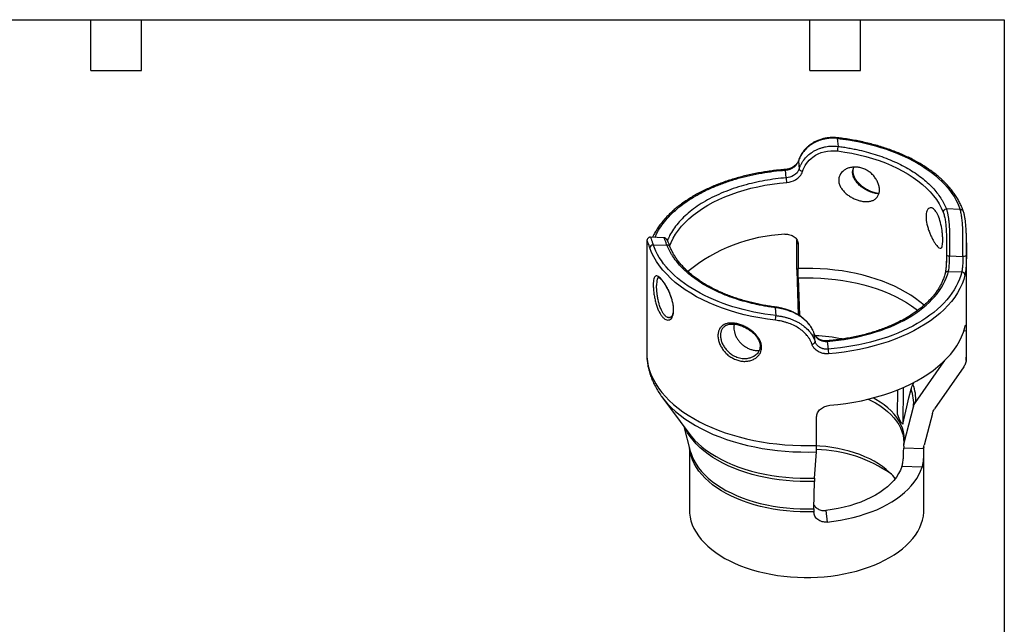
# Model space of a CAD drawing. Header units: millimetres. Extents: x 6 to 273, y 6 to 210.
# Tile 3 of 3: x 125 to 273, y 119 to 210. Entities that reach past the tile are written whole.
import ezdxf

# ---------------------------------------------------------------- set-up
doc = ezdxf.new("R2010")
doc.units = ezdxf.units.MM
doc.linetypes.add('SLD-Solid', pattern=[0])
doc.layers.add('TEXT', color=140, linetype='SLD-Solid', lineweight=25)

msp = doc.modelspace()

# ---------------------------------------------------------------- linework, layer by layer
for p, q in [((247.973, 191.729), (248.1, 190.533)), ((242.127, 188.293), (242.151, 188.373)), ((242.127, 188.293), (242.25, 187.14)), ((240.32, 185.812), (240.198, 186.968)), ((266.424, 181.061), (264.352, 181.136)), ((219.371, 176.024), (219.371, 159.462)), ((219.371, 176.024), (219.371, 176.016)), ((221.945, 176.816), (219.933, 176.887)), ((241.906, 173.291), (241.906, 176.447)), ((242.089, 175.828), (242.063, 176.079)), ((267.371, 159.462), (267.371, 176.063)), ((267.371, 176.063), (267.371, 175.973)), ((220.326, 175.769), (222.398, 175.696)), ((242.089, 175.828), (242.089, 172.196)), ((264.371, 175.895), (264.369, 175.511)), ((264.83, 174.084), (266.827, 174.012)), ((242.127, 165.249), (241.929, 171.887)), ((264.649, 171.746), (266.651, 171.673)), ((242.112, 170.792), (242.28, 165.149)), ((238.806, 165.118), (238.676, 166.313)), ((222.935, 164.862), (222.959, 164.881)), ((231.251, 163.638), (231.229, 163.622)), ((266.981, 162.872), (267.324, 162.86)), ((267.324, 162.86), (267.324, 158.594)), ((244.505, 162.427), (244.485, 162.476)), ((244.527, 162.363), (244.495, 162.423)), ((244.567, 162.289), (244.505, 162.427)), ((244.652, 161.21), (244.527, 162.363)), ((246.456, 161.243), (246.581, 160.087)), ((263.963, 158.244), (263.955, 158.162)), ((259.726, 152.075), (263.955, 158.162)), ((266.949, 157.42), (262.562, 151.105)), ((257.037, 150.262), (257.087, 153.991)), ((257.851, 154.312), (257.813, 148.828)), ((259.338, 154.796), (259.52, 155.111)), ((221.637, 152.93), (225.681, 147.45)), ((221.637, 152.93), (221.68, 152.872)), ((258.008, 146.037), (259.416, 151.408)), ((244.874, 145.634), (244.874, 149.9)), ((262.252, 150.438), (261.002, 145.672)), ((224.938, 148.457), (225.906, 144.778)), ((225.771, 145.291), (225.771, 135.965)), ((257.943, 145.531), (257.943, 145.236)), ((260.937, 145.128), (257.943, 145.236)), ((260.957, 145.399), (260.937, 145.165)), ((260.937, 145.165), (260.937, 145.128)), ((260.971, 135.965), (260.971, 145.532)), ((244.575, 140.721), (244.851, 144.663)), ((260.698, 142.346), (257.68, 142.456)), ((244.478, 136.132), (244.556, 140.222)), ((244.473, 135.623), (244.473, 135.661)), ((246.273, 135.87), (246.462, 134.128))]:
    msp.add_line(p, q)
at = {"flags": 128}
for points in [[(247.99, 189.843), (249.084, 189.683), (250.161, 189.489), (251.219, 189.262), (252.254, 189.002), (253.264, 188.711), (254.245, 188.388), (255.195, 188.036), (256.11, 187.655), (256.989, 187.246), (257.828, 186.81), (258.626, 186.349), (259.379, 185.864), (260.086, 185.356), (260.745, 184.827), (261.354, 184.278), (261.911, 183.711), (262.414, 183.128), (262.862, 182.53), (263.254, 181.919), (263.588, 181.297), (263.864, 180.665)], [(222.801, 175.557), (223.022, 176.112), (223.329, 176.737), (223.693, 177.351), (224.114, 177.954), (224.591, 178.542), (225.121, 179.115), (225.703, 179.671), (226.337, 180.208), (227.019, 180.724), (227.748, 181.219), (228.522, 181.69), (229.339, 182.137), (230.196, 182.558), (231.09, 182.952), (232.02, 183.317), (232.983, 183.654), (233.975, 183.96), (234.995, 184.235), (236.038, 184.478), (237.102, 184.688), (238.185, 184.865), (239.282, 185.009), (240.391, 185.118)], [(238.709, 164.426), (237.509, 164.582), (236.325, 164.773), (235.16, 164.998), (234.016, 165.258), (232.897, 165.551), (231.805, 165.877), (230.743, 166.235), (229.715, 166.624), (228.722, 167.043), (227.768, 167.49), (226.855, 167.965), (225.985, 168.466), (225.16, 168.993), (224.384, 169.543), (223.657, 170.115), (222.982, 170.709), (222.361, 171.321), (221.794, 171.951), (221.284, 172.596), (220.833, 173.256), (220.44, 173.929), (220.107, 174.612), (219.836, 175.304)], [(261.005, 166.679), (260.392, 167.196), (259.717, 167.706), (258.997, 168.195), (258.232, 168.661), (257.426, 169.103), (256.58, 169.52), (255.698, 169.91), (254.781, 170.273), (253.831, 170.608), (252.853, 170.912), (251.848, 171.187), (250.819, 171.43), (249.769, 171.642), (248.702, 171.821), (247.619, 171.968), (246.525, 172.081), (245.421, 172.161), (244.312, 172.206), (243.2, 172.218), (242.089, 172.196)], [(242.112, 170.792), (243.239, 170.814), (244.366, 170.8), (245.49, 170.751), (246.607, 170.666), (247.715, 170.547), (248.81, 170.392), (249.889, 170.204), (250.949, 169.981), (251.985, 169.726), (252.996, 169.438), (253.978, 169.118), (254.929, 168.769), (255.845, 168.389), (256.724, 167.982), (257.562, 167.547), (258.359, 167.087), (259.11, 166.602), (259.815, 166.094), (260.058, 165.905)], [(267.146, 171.225), (266.953, 170.543), (266.702, 169.868), (266.392, 169.201), (266.025, 168.543), (265.602, 167.897), (265.123, 167.263), (264.591, 166.645), (264.005, 166.042), (263.368, 165.457), (262.682, 164.891), (261.947, 164.345), (261.167, 163.822), (260.342, 163.321), (259.475, 162.845), (258.567, 162.394), (257.622, 161.97), (256.642, 161.574), (255.629, 161.206), (254.585, 160.868), (253.513, 160.561), (252.416, 160.285), (251.296, 160.04), (250.157, 159.828), (249.001, 159.65), (247.831, 159.504), (246.65, 159.393)], [(246.865, 151.653), (248.074, 151.775), (249.271, 151.931), (250.453, 152.123), (251.616, 152.349), (252.757, 152.609), (253.874, 152.903), (254.964, 153.229), (256.023, 153.587), (257.049, 153.976), (258.039, 154.395), (258.991, 154.842), (259.902, 155.317), (260.77, 155.818), (261.593, 156.344), (262.367, 156.893), (263.092, 157.465), (263.766, 158.057), (264.386, 158.669), (264.951, 159.297), (265.46, 159.942), (265.911, 160.601), (266.303, 161.273), (266.635, 161.955), (266.906, 162.646), (267.116, 163.344)], [(219.371, 159.462), (219.389, 158.927), (219.465, 158.238), (219.6, 157.552), (219.795, 156.871), (220.047, 156.196), (220.358, 155.529), (220.726, 154.873), (221.15, 154.227), (221.63, 153.594), (222.163, 152.976), (222.749, 152.374), (223.386, 151.79), (224.073, 151.225), (224.808, 150.68), (225.589, 150.157), (226.414, 149.657), (227.281, 149.182), (228.188, 148.732), (229.133, 148.309), (230.113, 147.913), (231.127, 147.546), (232.17, 147.209), (233.241, 146.902), (234.338, 146.626), (235.457, 146.382), (236.596, 146.171), (237.751, 145.992), (238.92, 145.847), (240.101, 145.736), (241.289, 145.659), (242.483, 145.617), (243.679, 145.608), (244.874, 145.634)], [(267.324, 158.594), (267.369, 159.284), (267.371, 159.462)], [(257.813, 148.828), (258.12, 150.136), (258.428, 151.444), (258.735, 152.752), (259.042, 154.06)], [(221.68, 152.872), (221.971, 152.499), (222.496, 151.89), (223.072, 151.298), (223.7, 150.723), (224.376, 150.166), (225.099, 149.63), (225.868, 149.115), (226.68, 148.623), (227.533, 148.155), (228.426, 147.712), (229.356, 147.296), (230.321, 146.906), (231.318, 146.545), (232.346, 146.213), (233.4, 145.911), (234.48, 145.639), (235.581, 145.399), (236.702, 145.191), (237.839, 145.016), (238.99, 144.873), (240.152, 144.764), (241.322, 144.688), (242.497, 144.646), (243.674, 144.638), (244.851, 144.663)], [(252.626, 152.577), (253.009, 152.389), (253.703, 152.013), (254.353, 151.612), (254.956, 151.188), (255.51, 150.741), (256.013, 150.275), (256.462, 149.791), (256.855, 149.29), (257.191, 148.777), (257.468, 148.251), (257.686, 147.717), (257.843, 147.175), (257.938, 146.628), (257.971, 146.08), (257.971, 146.058)], [(258.008, 146.037), (258.037, 146.589), (258.003, 147.14), (257.908, 147.689), (257.75, 148.233), (257.532, 148.77), (257.253, 149.298), (256.916, 149.814), (256.521, 150.317), (256.07, 150.803), (255.565, 151.272), (255.008, 151.72), (254.402, 152.147), (253.75, 152.549), (253.365, 152.764)], [(244.556, 140.222), (243.488, 140.201), (242.42, 140.214), (241.355, 140.263), (240.296, 140.346), (239.247, 140.463), (238.211, 140.614), (237.192, 140.799), (236.193, 141.017), (235.216, 141.267), (234.265, 141.549), (233.344, 141.861), (232.454, 142.202), (231.599, 142.572), (230.782, 142.97), (230.005, 143.393), (229.27, 143.841), (228.581, 144.312), (227.938, 144.805), (227.345, 145.318), (226.803, 145.85), (226.314, 146.398), (225.88, 146.961), (225.501, 147.538), (225.179, 148.126), (225.173, 148.138)], [(225.681, 147.45), (226.034, 146.999), (226.531, 146.441), (227.082, 145.901), (227.685, 145.38), (228.338, 144.879), (229.039, 144.4), (229.785, 143.944), (230.575, 143.514), (231.406, 143.11), (232.275, 142.734), (233.179, 142.387), (234.116, 142.07), (235.082, 141.784), (236.075, 141.53), (237.091, 141.308), (238.127, 141.12), (239.179, 140.966), (240.246, 140.847), (241.322, 140.763), (242.404, 140.713), (243.49, 140.7), (244.575, 140.721)], [(244.473, 135.661), (243.446, 135.641), (242.418, 135.656), (241.393, 135.705), (240.375, 135.789), (239.367, 135.907), (238.373, 136.059), (237.396, 136.244), (236.44, 136.462), (235.507, 136.711), (234.601, 136.992), (233.725, 137.303), (232.881, 137.642), (232.074, 138.01), (231.305, 138.404), (230.577, 138.824), (229.893, 139.267), (229.255, 139.732), (228.666, 140.219), (228.126, 140.724), (227.638, 141.247), (227.205, 141.785), (226.826, 142.337), (226.504, 142.9), (226.239, 143.474), (226.033, 144.055), (225.886, 144.643), (225.807, 145.156)], [(256.676, 140.66), (256.295, 141.112), (255.838, 141.577), (255.331, 142.024), (254.776, 142.453), (254.175, 142.86), (253.53, 143.244), (252.844, 143.603), (252.121, 143.937), (251.362, 144.244), (250.571, 144.523), (249.751, 144.771), (248.905, 144.99), (248.037, 145.177), (247.15, 145.331), (246.248, 145.453), (245.334, 145.542), (244.876, 145.574)], [(225.906, 144.778), (225.968, 144.558), (226.175, 143.975), (226.441, 143.399), (226.764, 142.833), (227.144, 142.279), (227.58, 141.739), (228.069, 141.214), (228.611, 140.707), (229.203, 140.219), (229.843, 139.752), (230.53, 139.307), (231.26, 138.886), (232.032, 138.49), (232.842, 138.121), (233.689, 137.78), (234.568, 137.469), (235.478, 137.187), (236.414, 136.936), (237.374, 136.718), (238.355, 136.532), (239.353, 136.379), (240.364, 136.261), (241.386, 136.177), (242.414, 136.127), (243.446, 136.112), (244.478, 136.132)], [(257.68, 142.456), (257.461, 141.922), (257.183, 141.398), (256.846, 140.886), (256.452, 140.387), (256.003, 139.904), (255.501, 139.439), (254.947, 138.994), (254.344, 138.571), (253.695, 138.171), (253.002, 137.796), (252.269, 137.448), (251.498, 137.129), (250.692, 136.839), (249.856, 136.579), (248.992, 136.352), (248.104, 136.158), (247.197, 135.997), (246.273, 135.87)], [(246.462, 134.128), (247.461, 134.249), (248.446, 134.402), (249.415, 134.588), (250.362, 134.806), (251.287, 135.056), (252.184, 135.336), (253.052, 135.646), (253.888, 135.984), (254.688, 136.349), (255.45, 136.741), (256.172, 137.158), (256.85, 137.598), (257.484, 138.06), (258.069, 138.542), (258.606, 139.043), (259.091, 139.561), (259.523, 140.095), (259.901, 140.642), (260.224, 141.201), (260.489, 141.77), (260.698, 142.346)], [(225.771, 135.965), (225.794, 135.453), (225.874, 134.869), (226.012, 134.289), (226.208, 133.715), (226.462, 133.148), (226.771, 132.59), (227.135, 132.043), (227.554, 131.51), (228.025, 130.991), (228.547, 130.489), (229.118, 130.005), (229.736, 129.541), (230.4, 129.098), (231.107, 128.678), (231.854, 128.282), (232.64, 127.912), (233.462, 127.569), (234.316, 127.253), (235.201, 126.966), (236.112, 126.709), (237.048, 126.483), (238.005, 126.289), (238.98, 126.126), (239.969, 125.997), (240.969, 125.9), (241.978, 125.837), (242.991, 125.807), (244.005, 125.812), (245.017, 125.85), (246.024, 125.921), (247.022, 126.026), (248.008, 126.164), (248.979, 126.334), (249.93, 126.537), (250.86, 126.771), (251.766, 127.035), (252.643, 127.329), (253.489, 127.652), (254.302, 128.002), (255.079, 128.379), (255.816, 128.781)], [(255.816, 128.781), (256.513, 129.207), (257.165, 129.655), (257.772, 130.124), (258.331, 130.613), (258.84, 131.119), (259.298, 131.642), (259.703, 132.179), (260.054, 132.728), (260.349, 133.289), (260.588, 133.858), (260.77, 134.434), (260.894, 135.015), (260.96, 135.599), (260.971, 135.965)]]:
    msp.add_lwpolyline(points, dxfattribs=at)
for centre, radius, start, end in [((241.303, 152.384), 24.98, 92.76394, 129.15807), ((243.461, 135.03), 27.095, 78.83879, 87.41625), ((253.92, 151.985), 5.526, 353.99876, 22.05144), ((254.121, 152.664), 5.637, 354.00435, 22.23388), ((244.328, 124.46), 20.563, 55.10411, 88.49545)]:
    msp.add_arc(centre, radius, start, end)
for points, knots in [([(247.973, 191.729), (247.893, 191.736), (247.732, 191.751), (247.492, 191.762), (247.25, 191.764), (247.01, 191.757), (246.769, 191.74), (246.53, 191.715), (246.293, 191.68), (246.057, 191.636), (245.823, 191.582), (245.592, 191.519), (245.365, 191.447), (245.141, 191.366), (244.921, 191.276), (244.705, 191.177), (244.495, 191.069), (244.103, 190.847), (243.543, 190.446), (243.057, 189.949), (242.749, 189.544), (242.573, 189.279), (242.406, 188.981), (242.25, 188.65), (242.169, 188.415), (242.127, 188.293)], [0, 0, 0, 0, 0.0306345, 0.0613332, 0.0920991, 0.1229353, 0.1538447, 0.1848303, 0.2158952, 0.2470421, 0.2782741, 0.3095941, 0.3410048, 0.3725092, 0.40411, 0.43581, 0.4676121, 0.4995189, 0.6186967, 0.7495568, 0.7917288, 0.8378582, 0.8879461, 0.9419932, 1, 1, 1, 1]), ([(248.03, 191.817), (247.804, 191.836), (247.368, 191.872), (246.74, 191.84), (246.168, 191.759), (245.607, 191.625), (245.076, 191.443), (244.593, 191.216), (244.194, 190.982), (243.833, 190.729), (243.471, 190.428), (243.094, 190.049), (242.724, 189.58), (242.38, 189.019), (242.223, 188.597), (242.141, 188.376)], [0, 0, 0, 0, 0.0864106, 0.1670123, 0.241643, 0.3101978, 0.3920704, 0.4631097, 0.5234104, 0.5784881, 0.6428049, 0.7171439, 0.8014854, 0.8957761, 1, 1, 1, 1]), ([(248.029, 191.808), (248.023, 191.81), (248.007, 191.815), (247.986, 191.763), (247.973, 191.729)], [0, 0, 0, 0, 0.3638209, 1, 1, 1, 1]), ([(247.973, 191.729), (252.531, 191.204), (256.717, 189.91), (263.285, 186.112), (265.521, 183.693), (266.424, 181.061)], [0, 0, 0, 0, 0.5, 0.5, 1, 1, 1, 1]), ([(266.891, 180.814), (266.874, 180.869), (266.786, 181.151), (266.579, 181.632), (266.275, 182.256), (265.931, 182.85), (265.544, 183.434), (265.113, 184.007), (264.64, 184.568), (264.124, 185.115), (263.568, 185.648), (262.972, 186.165), (262.338, 186.666), (261.668, 187.149), (260.962, 187.614), (260.222, 188.059), (259.45, 188.484), (258.647, 188.889), (257.815, 189.272), (256.955, 189.632), (256.07, 189.97), (255.162, 190.284), (254.232, 190.575), (253.282, 190.84), (252.316, 191.081), (251.335, 191.296), (250.343, 191.485), (249.344, 191.647), (248.572, 191.756), (248.132, 191.804), (248.029, 191.815)], [0, 0, 0, 0, 0.0099215, 0.0511552, 0.0885766, 0.1260695, 0.1636245, 0.2012326, 0.2388834, 0.2765665, 0.3142719, 0.3519908, 0.3897155, 0.4274394, 0.4651569, 0.5028621, 0.5405512, 0.5782206, 0.6158669, 0.653486, 0.6910734, 0.7286231, 0.7661269, 0.8035732, 0.8409452, 0.8782167, 0.915345, 0.9522564, 0.9888105, 1, 1, 1, 1]), ([(242.25, 187.14), (242.271, 187.205), (242.312, 187.331), (242.385, 187.514), (242.462, 187.687), (242.543, 187.85), (242.627, 188.004), (242.713, 188.148), (242.8, 188.283), (242.887, 188.408), (242.973, 188.524), (243.22, 188.836), (243.669, 189.293), (244.295, 189.736), (244.837, 190.023), (245.28, 190.21), (245.737, 190.359), (246.203, 190.47), (246.676, 190.543), (247.152, 190.577), (247.627, 190.578), (247.943, 190.548), (248.1, 190.533)], [0, 0, 0, 0, 0.0305385, 0.0598646, 0.0879781, 0.1148792, 0.1405681, 0.1650448, 0.1883094, 0.2103622, 0.2312034, 0.2508331, 0.3810876, 0.5005995, 0.5654964, 0.6296357, 0.693042, 0.7557407, 0.8177582, 0.8791217, 0.9398593, 1, 1, 1, 1]), ([(242.748, 186.767), (243.003, 187.598), (244.28, 189.413), (246.66, 190.016), (247.99, 189.843)], [0, 0, 0, 0, 0.31392257, 0.732486, 0.732486, 0.732486, 0.732486]), ([(248.1, 190.533), (248.07, 190.459), (248.043, 190.344), (248.001, 190.085), (247.99, 189.952), (247.99, 189.843)], [0, 0, 0, 0, 0.5, 0.5, 1, 1, 1, 1]), ([(248.1, 190.533), (248.236, 190.515), (248.507, 190.479), (248.912, 190.419), (249.315, 190.354), (249.716, 190.285), (250.114, 190.212), (250.51, 190.134), (251.245, 189.98), (252.304, 189.727), (253.663, 189.335), (254.98, 188.885), (256.677, 188.206), (258.639, 187.226), (260.335, 186.091), (261.508, 185.111), (262.284, 184.35), (262.961, 183.564), (263.438, 182.897), (263.768, 182.357), (263.988, 181.954), (264.185, 181.548), (264.297, 181.273), (264.352, 181.136)], [0, 0, 0, 0, 0.0172511, 0.0344867, 0.0517134, 0.0689378, 0.0861663, 0.1034055, 0.1206618, 0.1828081, 0.2449764, 0.308411, 0.371867, 0.5000019, 0.6281368, 0.6915714, 0.7550275, 0.8171738, 0.879342, 0.90952, 0.9396656, 0.9698139, 1, 1, 1, 1]), ([(242.141, 188.376), (242.102, 188.275), (242.026, 188.077), (241.826, 187.811), (241.584, 187.584), (241.309, 187.4), (241.018, 187.259), (240.639, 187.124), (240.347, 187.084), (240.159, 187.058)], [0, 0, 0, 0, 0.1491459, 0.2916791, 0.4273349, 0.556193, 0.6782598, 0.7932001, 1, 1, 1, 1]), ([(240.198, 186.968), (240.242, 186.973), (240.332, 186.982), (240.468, 187.005), (240.606, 187.035), (240.745, 187.072), (240.883, 187.118), (241.021, 187.173), (241.157, 187.236), (241.29, 187.308), (241.456, 187.413), (241.659, 187.57), (241.842, 187.764), (241.975, 187.954), (242.066, 188.12), (242.107, 188.235), (242.127, 188.293)], [0, 0, 0, 0, 0.0512449, 0.1035641, 0.156963, 0.2114467, 0.2670199, 0.3236871, 0.3814526, 0.4403203, 0.500294, 0.614932, 0.7498785, 0.8332515, 0.9166253, 1, 1, 1, 1]), ([(240.159, 187.058), (240.158, 187.058), (239.872, 187.039), (239.291, 186.983), (238.41, 186.886), (237.507, 186.764), (236.592, 186.619), (235.671, 186.449), (234.75, 186.255), (233.833, 186.037), (232.925, 185.794), (232.028, 185.528), (231.146, 185.238), (230.281, 184.925), (229.437, 184.59), (228.615, 184.232), (227.817, 183.853), (227.046, 183.453), (226.303, 183.033), (225.591, 182.593), (224.909, 182.134), (224.261, 181.657), (223.648, 181.163), (223.07, 180.652), (222.53, 180.126), (222.028, 179.584), (221.566, 179.027), (221.144, 178.458), (220.765, 177.874), (220.462, 177.347), (220.304, 177.011), (220.241, 176.876)], [0, 0, 0, 0, 0.0000452, 0.0309562, 0.0631801, 0.0964168, 0.1304263, 0.1650385, 0.2001274, 0.2355983, 0.2713789, 0.307413, 0.3436564, 0.3800741, 0.4166382, 0.4533262, 0.4901203, 0.5270063, 0.5639728, 0.6010116, 0.6381164, 0.6752825, 0.7125068, 0.7497887, 0.7871292, 0.8245314, 0.8620004, 0.8995436, 0.9371715, 0.9748982, 1, 1, 1, 1]), ([(220.611, 176.863), (220.689, 177.046), (220.917, 177.583), (221.45, 178.449), (222.21, 179.463), (223.126, 180.445), (224.192, 181.393), (225.397, 182.29), (226.735, 183.13), (228.189, 183.903), (229.745, 184.598), (231.387, 185.214), (233.088, 185.741), (234.842, 186.184), (236.612, 186.533), (238.399, 186.803), (239.598, 186.913), (240.198, 186.968)], [0, 0, 0, 0, 0.03510302, 0.1030313, 0.17097861, 0.24079839, 0.31063696, 0.38144223, 0.45226657, 0.52307184, 0.59389618, 0.66371595, 0.73355452, 0.8014828, 0.86943011, 0.93471019, 1, 1, 1, 1]), ([(240.198, 186.968), (240.189, 187.002), (240.175, 187.056), (240.163, 187.051), (240.159, 187.049)], [0, 0, 0, 0, 0.6334827, 1, 1, 1, 1]), ([(242.25, 187.14), (242.124, 186.741), (241.568, 186.114), (240.693, 185.848), (240.32, 185.812)], [0, 0, 0, 0, 0.18840576, 0.32971008, 0.32971008, 0.32971008, 0.32971008]), ([(240.391, 185.118), (240.847, 185.156), (241.916, 185.48), (242.594, 186.267), (242.748, 186.767)], [0, 0, 0, 0, 0.14130432, 0.32971008, 0.32971008, 0.32971008, 0.32971008]), ([(248.185, 185.449), (248.185, 185.621), (248.21, 185.786), (248.305, 186.102), (248.377, 186.255), (248.649, 186.671), (248.909, 186.903), (249.364, 187.159), (249.53, 187.23), (249.872, 187.34), (250.05, 187.379), (250.419, 187.426), (250.61, 187.433), (250.99, 187.414), (251.182, 187.389), (251.568, 187.304), (251.761, 187.245), (252.134, 187.095), (252.316, 187.005), (252.671, 186.792), (252.842, 186.67), (253.158, 186.403), (253.306, 186.257), (253.579, 185.941), (253.701, 185.775), (253.913, 185.431), (254.005, 185.251), (254.152, 184.89), (254.207, 184.709), (254.283, 184.351), (254.302, 184.172), (254.302, 183.663), (254.226, 183.348), (254.007, 182.958), (253.916, 182.839), (253.703, 182.634), (253.582, 182.547), (253.31, 182.404), (253.16, 182.348), (252.843, 182.269), (252.673, 182.246), (252.317, 182.23), (252.135, 182.237), (251.76, 182.281), (251.566, 182.318), (251.181, 182.417), (250.989, 182.479), (250.606, 182.628), (250.415, 182.715), (250.048, 182.908), (249.87, 183.015), (249.527, 183.25), (249.362, 183.379), (249.06, 183.649), (248.921, 183.793), (248.669, 184.098), (248.559, 184.26), (248.378, 184.587), (248.308, 184.755), (248.21, 185.103), (248.185, 185.277), (248.185, 185.449)], [0, 0, 0, 0, 0.03125, 0.03125, 0.0625, 0.0625, 0.125, 0.125, 0.15625, 0.15625, 0.1875, 0.1875, 0.21875, 0.21875, 0.25, 0.25, 0.28125, 0.28125, 0.3125, 0.3125, 0.34375, 0.34375, 0.375, 0.375, 0.40625, 0.40625, 0.4375, 0.4375, 0.46875, 0.46875, 0.5, 0.5, 0.5625, 0.5625, 0.59375, 0.59375, 0.625, 0.625, 0.65625, 0.65625, 0.6875, 0.6875, 0.71875, 0.71875, 0.75, 0.75, 0.78125, 0.78125, 0.8125, 0.8125, 0.84375, 0.84375, 0.875, 0.875, 0.90625, 0.90625, 0.9375, 0.9375, 0.96875, 0.96875, 1, 1, 1, 1]), ([(250.269, 186.652), (250.279, 186.816), (250.295, 187.09), (250.418, 187.325), (250.468, 187.419)], [0, 0, 0, 0, 0.6009156, 1, 1, 1, 1]), ([(254.214, 183.424), (254.152, 183.426), (253.902, 183.431), (253.567, 183.506), (253.229, 183.601), (253.025, 183.669), (252.834, 183.743), (252.591, 183.846), (252.3, 183.99), (251.974, 184.182), (251.695, 184.373), (251.468, 184.549), (251.251, 184.737), (251.041, 184.945), (250.841, 185.178), (250.675, 185.407), (250.534, 185.644), (250.419, 185.892), (250.302, 186.233), (250.282, 186.486), (250.269, 186.652)], [0, 0, 0, 0, 0.0367876, 0.1479019, 0.1845437, 0.2253029, 0.2609065, 0.2917674, 0.3619104, 0.4276168, 0.485194, 0.5346432, 0.5759686, 0.6345153, 0.6894331, 0.7407804, 0.7886286, 0.8435508, 0.8970078, 1, 1, 1, 1]), ([(254.224, 183.455), (254.156, 183.461), (253.971, 183.479), (253.56, 183.566), (252.988, 183.755), (252.359, 184.066), (251.822, 184.42), (251.377, 184.791), (250.986, 185.203), (250.657, 185.672), (250.446, 186.153), (250.351, 186.592), (250.359, 187.001), (250.418, 187.277), (250.488, 187.412), (250.491, 187.419)], [0, 0, 0, 0, 0.03537552, 0.0960608, 0.20396086, 0.31476745, 0.40861655, 0.48788448, 0.57282806, 0.66721338, 0.75952995, 0.83690836, 0.90902222, 0.99558697, 1, 1, 1, 1]), ([(240.32, 185.812), (239.778, 185.76), (238.693, 185.656), (237.076, 185.406), (235.476, 185.085), (233.892, 184.681), (232.355, 184.201), (230.872, 183.642), (229.466, 183.012), (228.151, 182.313), (226.94, 181.553), (225.848, 180.742), (224.88, 179.886), (224.047, 178.999), (223.351, 178.084), (222.815, 177.216), (222.57, 176.643), (222.461, 176.391)], [0, 0, 0, 0, 0.0641742, 0.1283583, 0.1950787, 0.261819, 0.3303554, 0.3989123, 0.4683942, 0.5378968, 0.6073787, 0.6768813, 0.7454177, 0.8139746, 0.880695, 0.9474354, 1, 1, 1, 1]), ([(240.391, 185.118), (240.391, 185.227), (240.384, 185.361), (240.357, 185.621), (240.339, 185.736), (240.32, 185.812)], [0, 0, 0, 0, 0.5, 0.5, 1, 1, 1, 1]), ([(261.302, 179.959), (261.302, 180.131), (261.314, 180.288), (261.359, 180.577), (261.393, 180.709), (261.48, 180.935), (261.532, 181.029), (261.654, 181.182), (261.723, 181.239), (261.871, 181.311), (261.951, 181.326), (262.116, 181.316), (262.2, 181.291), (262.37, 181.201), (262.457, 181.136), (262.624, 180.973), (262.706, 180.875), (262.865, 180.645), (262.942, 180.514), (263.086, 180.229), (263.154, 180.075), (263.346, 179.572), (263.453, 179.204), (263.631, 178.404), (263.697, 177.996), (263.766, 177.376), (263.783, 177.177), (263.806, 176.793), (263.812, 176.607), (263.812, 176.265), (263.807, 176.11), (263.784, 175.832), (263.767, 175.711), (263.722, 175.511), (263.694, 175.429), (263.627, 175.307), (263.588, 175.265), (263.456, 175.194), (263.348, 175.221), (263.156, 175.359), (263.088, 175.421), (262.944, 175.576), (262.867, 175.67), (262.708, 175.885), (262.626, 176.006), (262.459, 176.274), (262.373, 176.424), (262.202, 176.742), (262.118, 176.911), (261.954, 177.267), (261.873, 177.456), (261.725, 177.841), (261.657, 178.036), (261.534, 178.435), (261.48, 178.638), (261.35, 179.229), (261.302, 179.615), (261.302, 179.959)], [0, 0, 0, 0, 0.03125, 0.03125, 0.0625, 0.0625, 0.09375, 0.09375, 0.125, 0.125, 0.15625, 0.15625, 0.1875, 0.1875, 0.21875, 0.21875, 0.25, 0.25, 0.28125, 0.28125, 0.3125, 0.3125, 0.375, 0.375, 0.4375, 0.4375, 0.46875, 0.46875, 0.5, 0.5, 0.53125, 0.53125, 0.5625, 0.5625, 0.59375, 0.59375, 0.625, 0.625, 0.6875, 0.6875, 0.71875, 0.71875, 0.75, 0.75, 0.78125, 0.78125, 0.8125, 0.8125, 0.84375, 0.84375, 0.875, 0.875, 0.90625, 0.90625, 0.9375, 0.9375, 1, 1, 1, 1]), ([(263.864, 180.665), (263.864, 180.773), (263.916, 180.883), (264.099, 181.06), (264.223, 181.119), (264.352, 181.136)], [0, 0, 0, 0, 0.5, 0.5, 1, 1, 1, 1]), ([(263.864, 180.665), (263.926, 180.485), (264.049, 180.125), (264.183, 179.441), (264.279, 178.679), (264.337, 177.84), (264.365, 176.957), (264.372, 176.298), (264.371, 175.946), (264.371, 175.895)], [0, 0, 0, 0, 0.16143447, 0.32281319, 0.48527197, 0.64613399, 0.80816387, 0.97207714, 1, 1, 1, 1]), ([(264.352, 181.136), (264.368, 181.089), (264.4, 180.995), (264.444, 180.845), (264.485, 180.686), (264.524, 180.521), (264.561, 180.347), (264.596, 180.166), (264.628, 179.978), (264.657, 179.783), (264.684, 179.581), (264.709, 179.373), (264.732, 179.158), (264.752, 178.938), (264.771, 178.712), (264.787, 178.48), (264.8, 178.244), (264.823, 177.784), (264.842, 177.05), (264.847, 176.27), (264.845, 175.688), (264.842, 175.322), (264.839, 174.929), (264.834, 174.51), (264.832, 174.229), (264.83, 174.084)], [0, 0, 0, 0, 0.0306405, 0.0613405, 0.0921036, 0.1229334, 0.1538337, 0.1848078, 0.2158595, 0.2469922, 0.2782095, 0.3095147, 0.3409115, 0.372403, 0.4039929, 0.4356843, 0.4674806, 0.4993852, 0.6185683, 0.7494692, 0.7916666, 0.8378171, 0.8879223, 0.9419831, 1, 1, 1, 1]), ([(266.424, 181.061), (266.488, 181.062), (266.617, 181.065), (266.775, 180.987), (266.869, 180.903), (266.882, 180.842), (266.884, 180.832)], [0, 0, 0, 0, 0.3135782, 0.6271563, 0.9407345, 1, 1, 1, 1]), ([(266.827, 174.012), (266.828, 174.085), (266.83, 174.23), (266.832, 174.446), (266.834, 174.658), (266.836, 174.863), (266.838, 175.063), (266.84, 175.256), (266.842, 175.442), (266.844, 175.621), (266.845, 175.792), (266.847, 176.25), (266.846, 176.971), (266.826, 177.953), (266.78, 178.864), (266.714, 179.568), (266.643, 180.075), (266.58, 180.433), (266.508, 180.766), (266.452, 180.962), (266.424, 181.061)], [0, 0, 0, 0, 0.0295024, 0.0580158, 0.0855404, 0.1120763, 0.1376236, 0.1621823, 0.1857527, 0.2083348, 0.2299288, 0.250535, 0.3809881, 0.5006322, 0.6285429, 0.7505304, 0.8121, 0.8741852, 0.9368106, 1, 1, 1, 1]), ([(267.372, 176.012), (267.372, 176.088), (267.371, 176.284), (267.368, 176.648), (267.359, 177.143), (267.339, 177.763), (267.299, 178.491), (267.235, 179.188), (267.144, 179.814), (267.036, 180.359), (266.939, 180.671), (266.889, 180.833)], [0, 0, 0, 0, 0.0408146, 0.105107, 0.193189, 0.305393, 0.4420677, 0.6033478, 0.7246106, 0.8568557, 1, 1, 1, 1]), ([(219.93, 176.887), (219.885, 176.884), (219.788, 176.879), (219.622, 176.809), (219.471, 176.653), (219.382, 176.384), (219.375, 176.149), (219.371, 176.019)], [0, 0, 0, 0, 0.0724478, 0.1580233, 0.3746879, 0.6559501, 1, 1, 1, 1]), ([(219.836, 175.304), (219.778, 175.47), (219.663, 175.801), (219.54, 176.137), (219.452, 176.343), (219.399, 176.392), (219.374, 176.302), (219.372, 176.116), (219.371, 176.024)], [0, 0, 0, 0, 0.1690253, 0.3367373, 0.5047652, 0.6721994, 0.8385713, 1, 1, 1, 1]), ([(219.933, 176.872), (219.944, 176.868), (219.969, 176.859), (220.047, 176.648), (220.162, 176.3), (220.271, 175.947), (220.326, 175.769)], [0, 0, 0, 0, 0.2111621, 0.4703644, 0.7328892, 1, 1, 1, 1]), ([(222.858, 175.482), (222.793, 175.645), (222.672, 175.951), (222.525, 176.285), (222.404, 176.508), (222.293, 176.65), (222.19, 176.737), (222.082, 176.796), (221.986, 176.808), (221.943, 176.813)], [0, 0, 0, 0, 0.23618454, 0.44456368, 0.62526902, 0.7425259, 0.84399794, 0.92970305, 1, 1, 1, 1]), ([(222.398, 175.696), (222.338, 175.867), (222.218, 176.212), (222.111, 176.509), (222.04, 176.68), (221.996, 176.767), (221.964, 176.813), (221.95, 176.811), (221.945, 176.811)], [0, 0, 0, 0, 0.2562577, 0.5178149, 0.6508449, 0.785378, 0.9214684, 1, 1, 1, 1]), ([(240.099, 177.336), (240.229, 177.348), (240.358, 177.348), (240.611, 177.327), (240.737, 177.305), (240.978, 177.24), (241.092, 177.198), (241.309, 177.092), (241.411, 177.029), (241.688, 176.818), (241.837, 176.642), (242.036, 176.257), (242.089, 176.044), (242.089, 175.828)], [0, 0, 0, 0, 0.125, 0.125, 0.25, 0.25, 0.375, 0.375, 0.5, 0.5, 0.75, 0.75, 1, 1, 1, 1]), ([(267.371, 175.973), (267.371, 175.895), (267.371, 175.741), (267.369, 175.51), (267.368, 175.282), (267.366, 175.057), (267.364, 174.833), (267.362, 174.612), (267.359, 174.394), (267.358, 174.25), (267.357, 174.179)], [0, 0, 0, 0, 0.12689472, 0.25280566, 0.37795016, 0.50254956, 0.62682811, 0.75101181, 0.87532718, 1, 1, 1, 1]), ([(220.326, 175.769), (220.196, 175.754), (220.071, 175.697), (219.888, 175.522), (219.836, 175.412), (219.836, 175.304)], [0, 0, 0, 0, 0.5, 0.5, 1, 1, 1, 1]), ([(238.806, 165.118), (234.246, 165.639), (230.057, 166.929), (223.478, 170.721), (221.236, 173.138), (220.326, 175.769)], [0, 0, 0, 0, 0.5, 0.5, 1, 1, 1, 1]), ([(222.857, 175.467), (222.855, 175.479), (222.842, 175.542), (222.748, 175.628), (222.59, 175.703), (222.462, 175.698), (222.398, 175.696)], [0, 0, 0, 0, 0.0722536, 0.3815024, 0.6907512, 1, 1, 1, 1]), ([(238.676, 166.313), (238.54, 166.331), (238.268, 166.367), (237.863, 166.427), (237.46, 166.491), (237.059, 166.56), (236.661, 166.633), (236.264, 166.711), (235.529, 166.864), (234.47, 167.116), (233.109, 167.507), (231.791, 167.955), (230.092, 168.632), (228.127, 169.611), (226.428, 170.744), (225.253, 171.723), (224.474, 172.484), (223.795, 173.269), (223.316, 173.936), (222.985, 174.475), (222.764, 174.878), (222.566, 175.284), (222.454, 175.559), (222.398, 175.696)], [0, 0, 0, 0, 0.0172511, 0.0344867, 0.0517134, 0.0689378, 0.0861663, 0.1034055, 0.1206618, 0.1828081, 0.2449764, 0.308411, 0.371867, 0.5000019, 0.6281368, 0.6915714, 0.7550275, 0.8171738, 0.879342, 0.90952, 0.9396656, 0.9698139, 1, 1, 1, 1]), ([(238.74, 166.401), (238.46, 166.439), (237.892, 166.516), (237.044, 166.66), (236.189, 166.825), (235.337, 167.014), (234.491, 167.227), (233.655, 167.462), (232.834, 167.72), (232.029, 168), (231.244, 168.302), (230.481, 168.624), (229.743, 168.967), (229.031, 169.329), (228.348, 169.709), (227.695, 170.107), (227.074, 170.521), (226.486, 170.952), (225.933, 171.397), (225.416, 171.857), (224.935, 172.33), (224.493, 172.815), (224.089, 173.312), (223.725, 173.82), (223.401, 174.339), (223.122, 174.869), (222.944, 175.247), (222.873, 175.449), (222.866, 175.47)], [0, 0, 0, 0, 0.0361718, 0.0733772, 0.1112247, 0.149574, 0.1883195, 0.2273799, 0.2666921, 0.3062065, 0.3458837, 0.385693, 0.4256101, 0.4656168, 0.5057001, 0.545852, 0.5860692, 0.6263537, 0.6667106, 0.7071525, 0.7476981, 0.7883734, 0.8292118, 0.8702553, 0.9115544, 0.9531675, 0.9951602, 1, 1, 1, 1]), ([(264.372, 175.883), (264.371, 175.605), (264.37, 175.045), (264.369, 174.505), (264.369, 174.234)], [0, 0, 0, 0, 0.4971572, 1, 1, 1, 1]), ([(241.929, 171.887), (241.921, 172.14), (241.916, 172.384), (241.908, 172.856), (241.906, 173.083), (241.906, 173.291)], [0, 0, 0, 0, 0.5, 0.5, 1, 1, 1, 1]), ([(264.369, 174.234), (264.367, 174.053), (264.364, 173.764), (264.354, 173.338), (264.34, 172.967), (264.319, 172.575), (264.285, 172.18), (264.239, 171.796), (264.196, 171.595), (264.174, 171.491)], [0, 0, 0, 0, 0.18285388, 0.29178151, 0.41180472, 0.54265377, 0.68437615, 0.83684867, 1, 1, 1, 1]), ([(264.361, 174.27), (264.36, 174.14), (264.357, 173.88), (264.349, 173.47), (264.336, 173.061), (264.317, 172.662), (264.29, 172.285), (264.259, 171.977), (264.234, 171.814), (264.225, 171.752)], [0, 0, 0, 0, 0.1520782, 0.3046779, 0.4565766, 0.6068155, 0.7565697, 0.9068317, 1, 1, 1, 1]), ([(264.649, 171.746), (264.731, 172.032), (264.818, 172.818), (264.828, 173.732), (264.83, 174.084)], [0, 0, 0, 0, 0.18840596, 0.32971043, 0.32971043, 0.32971043, 0.32971043]), ([(266.827, 174.012), (266.827, 173.97), (266.826, 173.887), (266.825, 173.76), (266.823, 173.63), (266.821, 173.499), (266.817, 173.303), (266.809, 173.039), (266.793, 172.731), (266.773, 172.455), (266.748, 172.216), (266.72, 172.005), (266.688, 171.822), (266.663, 171.722), (266.651, 171.673)], [0, 0, 0, 0, 0.0500462, 0.1000929, 0.1501402, 0.2001882, 0.2502368, 0.3741107, 0.4998641, 0.6069768, 0.7105221, 0.8105234, 0.9070064, 1, 1, 1, 1]), ([(267.357, 174.179), (267.357, 174.135), (267.356, 174.049), (267.354, 173.917), (267.352, 173.783), (267.35, 173.647), (267.347, 173.509), (267.341, 173.278), (267.331, 172.953), (267.311, 172.547), (267.283, 172.16), (267.25, 171.843), (267.216, 171.59), (267.183, 171.392), (267.159, 171.281), (267.146, 171.225)], [0, 0, 0, 0, 0.0412733, 0.0824088, 0.1235361, 0.1647853, 0.206285, 0.2481617, 0.3729168, 0.4972387, 0.6220476, 0.7480292, 0.8328113, 0.916471, 1, 1, 1, 1]), ([(242.112, 170.792), (242.105, 171.045), (242.099, 171.289), (242.091, 171.761), (242.089, 171.988), (242.089, 172.196)], [0, 0, 0, 0, 0.5, 0.5, 1, 1, 1, 1]), ([(246.456, 161.243), (251.044, 161.627), (255.295, 162.857), (261.853, 166.642), (263.984, 169.097), (264.649, 171.746)], [0, 0, 0, 0, 0.5, 0.5, 1, 1, 1, 1]), ([(266.651, 171.673), (265.951, 168.743), (263.611, 166.025), (256.365, 161.842), (251.657, 160.491), (246.581, 160.087)], [0, 0, 0, 0, 0.5, 0.5, 1, 1, 1, 1]), ([(264.649, 171.746), (264.584, 171.745), (264.454, 171.744), (264.292, 171.662), (264.191, 171.56), (264.177, 171.482), (264.173, 171.456)], [0, 0, 0, 0, 0.28589, 0.5717799, 0.8576699, 1, 1, 1, 1]), ([(267.146, 171.225), (267.146, 171.334), (267.094, 171.442), (266.908, 171.61), (266.782, 171.663), (266.651, 171.673)], [0, 0, 0, 0, 0.5, 0.5, 1, 1, 1, 1]), ([(220.346, 169.74), (220.346, 169.925), (220.362, 170.264), (220.428, 170.66), (220.537, 170.936), (220.686, 171.083), (220.874, 171.111), (221.098, 171.019), (221.355, 170.821), (221.637, 170.519), (221.939, 170.123), (222.248, 169.637), (222.55, 169.082), (222.832, 168.472), (223.073, 167.828), (223.258, 167.176), (223.374, 166.543), (223.415, 165.953), (223.374, 165.432), (223.258, 165.002), (223.072, 164.683), (222.832, 164.489), (222.552, 164.426), (222.248, 164.499), (221.938, 164.698), (221.637, 165.016), (221.354, 165.437), (221.098, 165.947), (220.874, 166.526), (220.686, 167.163), (220.536, 167.827), (220.428, 168.502), (220.362, 169.154), (220.346, 169.555), (220.346, 169.74)], [0, 0, 0, 0, 0.0310161, 0.0621132, 0.0928497, 0.1244471, 0.1555749, 0.18719, 0.2187284, 0.2500628, 0.2815886, 0.312818, 0.3442167, 0.3755132, 0.4067275, 0.4378792, 0.4689596, 0.4999882, 0.5310298, 0.5621171, 0.5932483, 0.6244657, 0.6555482, 0.6871102, 0.7183934, 0.7499922, 0.7813141, 0.8128285, 0.844389, 0.875532, 0.9071712, 0.9378943, 0.968986, 1, 1, 1, 1]), ([(221.121, 170.856), (221.098, 170.84), (221.053, 170.808), (220.997, 170.723), (220.952, 170.616), (220.914, 170.483), (220.884, 170.319), (220.854, 170.063), (220.849, 169.824), (220.846, 169.666)], [0, 0, 0, 0, 0.1316749, 0.2621496, 0.3841413, 0.4978201, 0.6283051, 0.7553093, 1, 1, 1, 1]), ([(221.12, 170.857), (221.122, 170.857), (221.127, 170.859), (221.21, 170.827), (221.359, 170.725), (221.556, 170.54), (221.771, 170.283), (221.978, 169.994), (222.157, 169.718), (222.344, 169.399), (222.527, 169.055), (222.692, 168.709), (222.873, 168.284), (223.047, 167.804), (223.187, 167.304), (223.279, 166.869), (223.338, 166.444), (223.356, 166.08), (223.342, 165.782), (223.313, 165.55), (223.261, 165.327), (223.185, 165.128), (223.083, 164.966), (223.002, 164.906), (222.959, 164.875)], [0, 0, 0, 0, 0.0644081, 0.116901, 0.1621555, 0.216664, 0.2819388, 0.3186669, 0.3581541, 0.4003719, 0.4419369, 0.480469, 0.5159603, 0.5778532, 0.6277958, 0.6681256, 0.7132684, 0.7655842, 0.7950911, 0.8284852, 0.8657367, 0.9067537, 0.9515003, 1, 1, 1, 1]), ([(264.157, 171.459), (264.126, 171.334), (264.045, 171.004), (263.857, 170.496), (263.607, 169.935), (263.32, 169.403), (262.989, 168.879), (262.616, 168.364), (262.201, 167.859), (261.745, 167.365), (261.248, 166.884), (260.712, 166.416), (260.138, 165.963), (259.528, 165.524), (258.881, 165.102), (258.2, 164.697), (257.486, 164.311), (256.741, 163.944), (255.967, 163.597), (255.165, 163.27), (254.338, 162.966), (253.487, 162.684), (252.614, 162.426), (251.723, 162.191), (250.816, 161.981), (249.895, 161.796), (248.967, 161.636), (248.037, 161.502), (247.186, 161.401), (246.644, 161.355), (246.413, 161.335)], [0, 0, 0, 0, 0.025447, 0.0667707, 0.1038078, 0.1407012, 0.1774658, 0.2141226, 0.250693, 0.2871965, 0.3236502, 0.3600682, 0.3964617, 0.432839, 0.4692054, 0.5055637, 0.5419163, 0.5782633, 0.6146033, 0.6509328, 0.6872464, 0.7235356, 0.7597886, 0.7959875, 0.8321057, 0.8681003, 0.9038985, 0.9393633, 0.9742023, 1, 1, 1, 1]), ([(222.935, 164.862), (222.914, 164.852), (222.871, 164.832), (222.803, 164.815), (222.734, 164.806), (222.661, 164.808), (222.587, 164.819), (222.512, 164.841), (222.375, 164.898), (222.172, 165.039), (221.914, 165.331), (221.673, 165.723), (221.449, 166.214), (221.264, 166.752), (221.111, 167.347), (220.996, 167.928), (220.93, 168.402), (220.897, 168.711), (220.88, 168.886), (220.867, 169.056), (220.857, 169.219), (220.851, 169.376), (220.847, 169.525), (220.846, 169.62), (220.846, 169.666)], [0, 0, 0, 0, 0.02320678, 0.04658639, 0.07014429, 0.09388585, 0.11781627, 0.14194066, 0.166264, 0.2470175, 0.33314503, 0.41676658, 0.50049642, 0.59672245, 0.66787752, 0.75647277, 0.83428837, 0.8590675, 0.88343979, 0.90742706, 0.93105222, 0.95433924, 0.97731315, 1, 1, 1, 1]), ([(238.676, 166.313), (238.691, 166.347), (238.714, 166.4), (238.732, 166.394), (238.739, 166.392)], [0, 0, 0, 0, 0.6263047, 1, 1, 1, 1]), ([(244.527, 162.363), (244.506, 162.424), (244.466, 162.545), (244.396, 162.721), (244.321, 162.888), (244.242, 163.047), (244.159, 163.198), (244.073, 163.341), (243.986, 163.476), (243.897, 163.603), (243.808, 163.723), (243.559, 164.038), (243.107, 164.503), (242.483, 164.971), (241.946, 165.295), (241.509, 165.521), (241.057, 165.72), (240.592, 165.892), (240.118, 166.038), (239.639, 166.156), (239.157, 166.251), (238.836, 166.293), (238.676, 166.313)], [0, 0, 0, 0, 0.0295095, 0.0580295, 0.0855602, 0.1121016, 0.137654, 0.1622174, 0.185792, 0.208378, 0.2299755, 0.2505849, 0.3814895, 0.5006868, 0.5643763, 0.6276469, 0.6905252, 0.7530383, 0.8152141, 0.8770805, 0.9386662, 1, 1, 1, 1]), ([(244.297, 162.928), (244.279, 162.971), (244.186, 163.204), (243.941, 163.576), (243.599, 164.024), (243.222, 164.418), (242.845, 164.749), (242.469, 165.03), (242.119, 165.259), (241.76, 165.464), (241.368, 165.66), (240.905, 165.859), (240.322, 166.064), (239.583, 166.268), (239.037, 166.354), (238.74, 166.401)], [0, 0, 0, 0, 0.0231203, 0.123553, 0.2123145, 0.2894038, 0.3740749, 0.4385308, 0.4966428, 0.5557754, 0.6159565, 0.681969, 0.7676348, 0.87373, 1, 1, 1, 1]), ([(238.709, 164.426), (238.709, 164.534), (238.719, 164.668), (238.755, 164.928), (238.78, 165.043), (238.806, 165.118)], [0, 0, 0, 0, 0.5, 0.5, 1, 1, 1, 1]), ([(244.186, 160.802), (244.166, 160.861), (244.125, 160.98), (244.053, 161.154), (243.971, 161.327), (243.881, 161.496), (243.781, 161.663), (243.671, 161.828), (243.553, 161.99), (243.3, 162.306), (242.864, 162.751), (242.173, 163.266), (241.389, 163.699), (240.673, 163.982), (240.079, 164.164), (239.626, 164.277), (239.168, 164.367), (238.862, 164.406), (238.709, 164.426)], [0, 0, 0, 0, 0.03074664, 0.0614507, 0.0921696, 0.12296068, 0.15388086, 0.18498637, 0.21633244, 0.24797304, 0.37274531, 0.49703285, 0.62135709, 0.74757909, 0.81081643, 0.87370641, 0.93663815, 1, 1, 1, 1]), ([(238.806, 165.118), (238.886, 165.109), (239.046, 165.091), (239.287, 165.057), (239.529, 165.016), (239.769, 164.969), (240.01, 164.916), (240.249, 164.855), (240.487, 164.788), (240.723, 164.714), (240.956, 164.633), (241.187, 164.545), (241.414, 164.451), (241.638, 164.349), (241.858, 164.241), (242.074, 164.127), (242.284, 164.005), (242.676, 163.761), (243.236, 163.343), (243.722, 162.844), (244.03, 162.443), (244.206, 162.181), (244.374, 161.888), (244.53, 161.562), (244.61, 161.33), (244.652, 161.21)], [0, 0, 0, 0, 0.0306344, 0.0613329, 0.0920985, 0.1229343, 0.1538432, 0.1848283, 0.2158925, 0.2470386, 0.2782698, 0.3095887, 0.3409984, 0.3725016, 0.4041012, 0.4357999, 0.4676005, 0.4995057, 0.6186862, 0.7495506, 0.7917267, 0.8378588, 0.887948, 0.9419949, 1, 1, 1, 1]), ([(230.06, 162.12), (230.06, 162.305), (230.1, 162.659), (230.276, 163.125), (230.564, 163.503), (230.952, 163.783), (231.426, 163.958), (231.97, 164.021), (232.563, 163.985), (233.183, 163.854), (233.812, 163.636), (234.426, 163.332), (235.006, 162.956), (235.53, 162.514), (235.979, 162.022), (236.326, 161.483), (236.55, 160.921), (236.623, 160.353), (236.545, 159.812), (236.328, 159.322), (235.978, 158.911), (235.529, 158.592), (235.005, 158.369), (234.426, 158.253), (233.812, 158.245), (233.184, 158.354), (232.564, 158.569), (231.971, 158.889), (231.427, 159.301), (230.952, 159.799), (230.565, 160.357), (230.276, 160.95), (230.1, 161.549), (230.06, 161.935), (230.06, 162.12)], [0, 0, 0, 0, 0.0310099, 0.0620492, 0.0932358, 0.1245405, 0.1554941, 0.1870013, 0.2182504, 0.2498541, 0.2813883, 0.3128505, 0.3443627, 0.3756268, 0.4071727, 0.4379033, 0.4692472, 0.4999949, 0.5310188, 0.562115, 0.5932635, 0.6244886, 0.6557001, 0.6871746, 0.7185932, 0.7501112, 0.7817358, 0.8129265, 0.8444119, 0.8753458, 0.9066821, 0.9379153, 0.9689832, 1, 1, 1, 1]), ([(231.229, 163.622), (231.121, 163.553), (230.886, 163.401), (230.64, 163.059), (230.47, 162.636), (230.449, 162.307), (230.439, 162.142)], [0, 0, 0, 0, 0.2246527, 0.4866232, 0.7423928, 1, 1, 1, 1]), ([(231.228, 163.629), (231.311, 163.671), (231.466, 163.75), (231.72, 163.816), (231.953, 163.85), (232.184, 163.862), (232.436, 163.855), (232.742, 163.82), (233.183, 163.731), (233.755, 163.544), (234.384, 163.234), (234.92, 162.879), (235.365, 162.508), (235.755, 162.096), (236.084, 161.626), (236.299, 161.146), (236.389, 160.707), (236.384, 160.296), (236.295, 159.951), (236.151, 159.663), (235.986, 159.439), (235.763, 159.221), (235.576, 159.102), (235.477, 159.039)], [0, 0, 0, 0, 0.041803, 0.0782541, 0.1094434, 0.1353436, 0.1649782, 0.1997137, 0.2404494, 0.3126888, 0.3866123, 0.4493014, 0.5022971, 0.5590292, 0.6220861, 0.6838423, 0.7355488, 0.783734, 0.8416008, 0.8749446, 0.9124, 0.9540736, 1, 1, 1, 1]), ([(232.515, 163.842), (232.511, 163.832), (232.448, 163.671), (232.444, 163.478), (232.441, 163.297)], [0, 0, 0, 0, 0.0619543, 1, 1, 1, 1]), ([(232.441, 163.297), (232.448, 163.158), (232.462, 162.88), (232.574, 162.443), (232.751, 162.008), (232.993, 161.584), (233.297, 161.186), (233.654, 160.822), (234.06, 160.506), (234.51, 160.242), (234.992, 160.042), (235.504, 159.913), (235.931, 159.859), (236.179, 159.878), (236.254, 159.884)], [0, 0, 0, 0, 0.0840722, 0.168146, 0.2521915, 0.3362431, 0.4208419, 0.5054544, 0.5921692, 0.678906, 0.7698637, 0.8608465, 0.9580077, 1, 1, 1, 1]), ([(267.116, 163.344), (267.135, 163.419), (267.153, 163.483), (267.186, 163.588), (267.201, 163.63), (267.229, 163.687), (267.241, 163.703), (267.263, 163.71), (267.272, 163.7), (267.296, 163.634), (267.307, 163.537), (267.321, 163.26), (267.324, 163.076), (267.324, 162.86)], [0, 0, 0, 0, 0.125, 0.125, 0.25, 0.25, 0.375, 0.375, 0.5, 0.5, 0.75, 0.75, 1, 1, 1, 1]), ([(230.439, 162.142), (230.449, 161.969), (230.47, 161.624), (230.611, 161.167), (230.771, 160.806), (230.963, 160.453), (231.256, 160.039), (231.689, 159.596), (232.127, 159.272), (232.543, 159.042), (232.915, 158.883), (233.301, 158.768), (233.676, 158.701), (234.059, 158.676), (234.42, 158.695), (234.736, 158.751), (235.003, 158.824), (235.237, 158.916), (235.404, 158.989), (235.474, 159.038), (235.478, 159.041)], [0, 0, 0, 0, 0.08260973, 0.16490277, 0.20764072, 0.24954284, 0.33084046, 0.41149886, 0.49604566, 0.54869702, 0.60428424, 0.66283911, 0.71761152, 0.76765189, 0.83037203, 0.87847743, 0.91409746, 0.95813544, 0.99766936, 1, 1, 1, 1]), ([(244.527, 162.363), (244.652, 161.967), (245.208, 161.355), (246.083, 161.207), (246.456, 161.243)], [0, 0, 0, 0, 0.18840576, 0.32971008, 0.32971008, 0.32971008, 0.32971008]), ([(246.581, 160.087), (246.537, 160.084), (246.447, 160.077), (246.311, 160.078), (246.173, 160.087), (246.035, 160.105), (245.896, 160.133), (245.758, 160.171), (245.623, 160.219), (245.49, 160.278), (245.323, 160.367), (245.121, 160.509), (244.938, 160.692), (244.805, 160.876), (244.714, 161.038), (244.673, 161.153), (244.652, 161.21)], [0, 0, 0, 0, 0.0512449, 0.1035641, 0.156963, 0.2114467, 0.2670199, 0.3236871, 0.3814526, 0.4403203, 0.500294, 0.614932, 0.7498785, 0.8332515, 0.9166253, 1, 1, 1, 1]), ([(246.414, 161.333), (246.234, 161.33), (245.954, 161.325), (245.593, 161.411), (245.314, 161.517), (245.052, 161.676), (244.835, 161.859), (244.735, 162.001), (244.692, 162.063)], [0, 0, 0, 0, 0.2534767, 0.3943851, 0.5444662, 0.7039164, 0.8728246, 1, 1, 1, 1]), ([(246.414, 161.324), (246.419, 161.326), (246.431, 161.331), (246.446, 161.277), (246.456, 161.243)], [0, 0, 0, 0, 0.3730028, 1, 1, 1, 1]), ([(246.65, 159.393), (246.604, 159.39), (246.512, 159.384), (246.374, 159.383), (246.237, 159.389), (246.1, 159.401), (245.964, 159.421), (245.741, 159.463), (245.441, 159.551), (245.088, 159.718), (244.777, 159.933), (244.546, 160.163), (244.38, 160.386), (244.264, 160.588), (244.212, 160.731), (244.186, 160.802)], [0, 0, 0, 0, 0.04182291, 0.08355459, 0.12532008, 0.16724414, 0.20945012, 0.25205892, 0.37802258, 0.50284287, 0.62715281, 0.75192634, 0.83527048, 0.91761714, 1, 1, 1, 1]), ([(246.581, 160.087), (246.599, 160.011), (246.617, 159.896), (246.642, 159.635), (246.65, 159.501), (246.65, 159.393)], [0, 0, 0, 0, 0.5, 0.5, 1, 1, 1, 1]), ([(219.374, 159.444), (219.377, 159.237), (219.383, 158.786), (219.457, 158.092), (219.584, 157.361), (219.767, 156.631), (220.006, 155.901), (220.304, 155.175), (220.659, 154.453), (221.077, 153.738), (221.424, 153.208), (221.645, 152.924), (221.69, 152.866)], [0, 0, 0, 0, 0.0890626, 0.1939132, 0.299807, 0.407012, 0.5157832, 0.6263502, 0.7389031, 0.853577, 0.9704377, 1, 1, 1, 1]), ([(264.08, 158.367), (264.076, 158.359), (264.041, 158.288), (263.995, 158.222), (263.955, 158.162)], [0, 0, 0, 0, 0.1095742, 1, 1, 1, 1]), ([(267.324, 158.594), (267.324, 158.386), (267.292, 158.184), (267.167, 157.789), (267.072, 157.598), (266.949, 157.42)], [0, 0, 0, 0, 0.5, 0.5, 1, 1, 1, 1]), ([(267.306, 158.379), (267.318, 158.471), (267.359, 158.802), (267.378, 159.17), (267.369, 159.445), (267.368, 159.48)], [0, 0, 0, 0, 0.2511535, 0.9049933, 1, 1, 1, 1]), ([(244.874, 149.9), (244.874, 150.008), (244.887, 150.114), (244.938, 150.325), (244.976, 150.43), (245.076, 150.632), (245.138, 150.728), (245.282, 150.912), (245.367, 151), (245.643, 151.24), (245.865, 151.374), (246.343, 151.569), (246.604, 151.631), (246.865, 151.653)], [0, 0, 0, 0, 0.125, 0.125, 0.25, 0.25, 0.375, 0.375, 0.5, 0.5, 0.75, 0.75, 1, 1, 1, 1]), ([(257.037, 150.262), (257.098, 150.076), (257.16, 149.902), (257.289, 149.583), (257.356, 149.438), (257.489, 149.192), (257.555, 149.091), (257.686, 148.929), (257.75, 148.869), (257.813, 148.828)], [0, 0, 0, 0, 0.25, 0.25, 0.5, 0.5, 0.75, 0.75, 1, 1, 1, 1]), ([(244.851, 144.663), (244.858, 144.774), (244.864, 144.911), (244.872, 145.237), (244.874, 145.426), (244.874, 145.634)], [0, 0, 0, 0, 0.5, 0.5, 1, 1, 1, 1]), ([(257.68, 142.456), (257.706, 142.53), (257.73, 142.615), (257.775, 142.801), (257.795, 142.905), (257.83, 143.125), (257.846, 143.241), (257.873, 143.484), (257.884, 143.612), (257.913, 143.997), (257.925, 144.266), (257.939, 144.775), (257.943, 145.02), (257.943, 145.236)], [0, 0, 0, 0, 0.125, 0.125, 0.25, 0.25, 0.375, 0.375, 0.5, 0.5, 0.75, 0.75, 1, 1, 1, 1]), ([(257.965, 146.057), (257.968, 145.995), (257.971, 145.892), (257.956, 145.787), (257.949, 145.745)], [0, 0, 0, 0, 0.6030293, 1, 1, 1, 1]), ([(260.937, 145.128), (260.937, 145.02), (260.936, 144.906), (260.933, 144.668), (260.93, 144.542), (260.923, 144.286), (260.918, 144.157), (260.906, 143.896), (260.899, 143.763), (260.872, 143.378), (260.848, 143.128), (260.784, 142.689), (260.744, 142.497), (260.698, 142.346)], [0, 0, 0, 0, 0.125, 0.125, 0.25, 0.25, 0.375, 0.375, 0.5, 0.5, 0.75, 0.75, 1, 1, 1, 1]), ([(244.488, 136.687), (244.557, 136.569), (244.674, 136.37), (244.949, 136.16), (245.303, 135.963), (245.758, 135.841), (246.125, 135.862), (246.273, 135.87)], [0, 0, 0, 0, 0.212818, 0.3605835, 0.5083467, 0.8018739, 1, 1, 1, 1]), ([(246.462, 134.128), (246.332, 134.115), (246.204, 134.113), (245.951, 134.132), (245.825, 134.152), (245.585, 134.215), (245.47, 134.257), (245.254, 134.361), (245.151, 134.424), (244.875, 134.634), (244.726, 134.81), (244.527, 135.195), (244.473, 135.408), (244.473, 135.623)], [0, 0, 0, 0, 0.125, 0.125, 0.25, 0.25, 0.375, 0.375, 0.5, 0.5, 0.75, 0.75, 1, 1, 1, 1])]:
    msp.add_open_spline(points, degree=3, knots=knots)
for points in [[(242.748, 186.767), (242.623, 186.791), (242.373, 186.899), (242.257, 187.065), (242.25, 187.14)], [(264.361, 174.27), (264.357, 174.224), (264.453, 174.132), (264.702, 174.088), (264.83, 174.084)], [(267.357, 174.179), (267.353, 174.131), (267.232, 174.04), (266.96, 174.008), (266.827, 174.012)], [(244.186, 160.802), (244.315, 160.832), (244.568, 160.956), (244.66, 161.134), (244.652, 161.21)], [(259.042, 154.06), (259.101, 154.311), (259.2, 154.557), (259.338, 154.796)], [(259.416, 151.408), (259.478, 151.644), (259.582, 151.867), (259.726, 152.075)], [(262.252, 150.438), (262.314, 150.674), (262.417, 150.896), (262.562, 151.105)], [(257.943, 145.531), (257.943, 145.702), (257.964, 145.871), (258.008, 146.037)], [(260.937, 145.165), (260.937, 145.336), (260.959, 145.505), (261.002, 145.672)], [(244.575, 140.721), (244.566, 140.591), (244.56, 140.425), (244.556, 140.222)], [(244.478, 136.132), (244.475, 135.989), (244.473, 135.832), (244.473, 135.661)]]:
    msp.add_open_spline(points, degree=3)
at = {"layer": 'TEXT'}
for p, q in [((6.35, 209.55), (273.05, 209.55)), ((135.89, 201.93), (135.89, 209.55)), ((143.51, 201.93), (143.51, 209.55)), ((243.84, 201.93), (243.84, 209.55)), ((251.46, 201.93), (251.46, 209.55)), ((273.05, 209.55), (273.05, 6.35)), ((135.89, 201.93), (143.51, 201.93)), ((243.84, 201.93), (251.46, 201.93))]:
    msp.add_line(p, q, dxfattribs=at)

doc.saveas('drawing.dxf')
